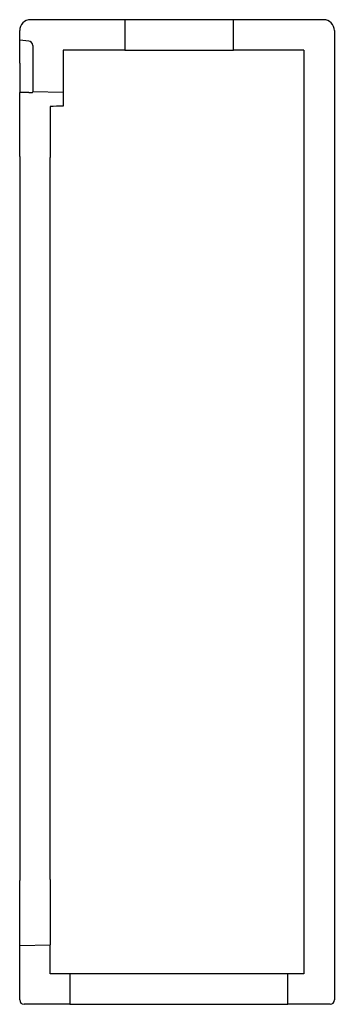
# Model space of a CAD drawing. Header units: millimetres. Extents: x 4088.038 to 4088.183, y 1928.568 to 1929.021.
import ezdxf

# ---------------------------------------------------------------- set-up
doc = ezdxf.new("R2010")
doc.units = ezdxf.units.MM
doc.layers.add('SANINDUSA', color=3, linetype='Continuous')

msp = doc.modelspace()

# ---------------------------------------------------------------- linework, layer by layer
at = {"layer": 'SANINDUSA'}
for p, q in [((4088.08629, 1929.02111), (4088.04279, 1929.02111)), ((4088.08629, 1929.02111), (4088.08629, 1929.00711)), ((4088.13629, 1929.02111), (4088.08629, 1929.02111)), ((4088.13629, 1929.00711), (4088.13629, 1929.02111)), ((4088.17779, 1929.02111), (4088.13629, 1929.02111)), ((4088.03779, 1929.01164), (4088.03779, 1929.01611)), ((4088.18279, 1929.01611), (4088.18279, 1928.57011)), ((4088.04196, 1929.01127), (4088.03779, 1929.01164)), ((4088.03779, 1929.00111), (4088.03779, 1929.01164)), ((4088.04379, 1929.00928), (4088.04379, 1928.98795)), ((4088.08629, 1929.00711), (4088.05779, 1929.00711)), ((4088.05779, 1929.00711), (4088.05779, 1928.98759)), ((4088.08629, 1929.00711), (4088.13629, 1929.00711)), ((4088.16879, 1929.00711), (4088.13629, 1929.00711)), ((4088.16879, 1929.00711), (4088.16879, 1928.58211)), ((4088.03779, 1929.00111), (4088.03779, 1928.9876)), ((4088.03779, 1928.95812), (4088.03779, 1928.9876)), ((4088.05779, 1928.98759), (4088.04379, 1928.98795)), ((4088.04379, 1928.98777), (4088.04379, 1928.98795)), ((4088.05779, 1928.98759), (4088.05779, 1928.98133)), ((4088.05179, 1928.9812), (4088.05179, 1928.95776)), ((4088.03779, 1928.95812), (4088.03779, 1928.6251)), ((4088.05179, 1928.62547), (4088.05179, 1928.95776)), ((4088.03779, 1928.59511), (4088.03779, 1928.6251)), ((4088.05179, 1928.62547), (4088.05179, 1928.59548)), ((4088.03779, 1928.59511), (4088.05179, 1928.59548)), ((4088.03779, 1928.57011), (4088.03779, 1928.59511)), ((4088.05179, 1928.58211), (4088.05179, 1928.59548)), ((4088.06087, 1928.58211), (4088.05179, 1928.58211)), ((4088.06087, 1928.58211), (4088.06087, 1928.56811)), ((4088.09263, 1928.58211), (4088.06087, 1928.58211)), ((4088.11129, 1928.58211), (4088.09263, 1928.58211)), ((4088.16129, 1928.58211), (4088.11129, 1928.58211)), ((4088.16129, 1928.56811), (4088.16129, 1928.58211)), ((4088.16879, 1928.58211), (4088.16129, 1928.58211)), ((4088.06087, 1928.56811), (4088.03979, 1928.56811)), ((4088.06087, 1928.56811), (4088.09263, 1928.56811)), ((4088.09263, 1928.56811), (4088.11129, 1928.56811)), ((4088.11129, 1928.56811), (4088.16129, 1928.56811)), ((4088.18079, 1928.56811), (4088.16129, 1928.56811))]:
    msp.add_line(p, q, dxfattribs=at)
for centre, radius, start, end in [((4088.04279, 1929.01611), 0.005, 90, 180), ((4088.17779, 1929.01611), 0.005, 0, 90), ((4088.04179, 1929.00928), 0.002, 0, 85), ((4088.03979, 1928.57011), 0.002, 180, 270), ((4088.18079, 1928.57011), 0.002, 270, 0)]:
    msp.add_arc(centre, radius, start, end, dxfattribs=at)
for centre, start_param, end_param in [((4088.12808, 1928.95574), 1.749246, 1.757915), ((4088.35733, 1928.94973), 2.230842, 2.246432)]:
    msp.add_ellipse(centre, major_axis=(0.48954, -0.01289), ratio=0.06126, start_param=start_param, end_param=end_param, dxfattribs=at)
msp.add_open_spline([(4088.04196, 1928.98754), (4088.04208, 1928.98754), (4088.04221, 1928.98754), (4088.04244, 1928.98754), (4088.04256, 1928.98755), (4088.04278, 1928.98756), (4088.04289, 1928.98756), (4088.04309, 1928.98758), (4088.04318, 1928.98759), (4088.04334, 1928.98762), (4088.04342, 1928.98763), (4088.04355, 1928.98766), (4088.04361, 1928.98767), (4088.04374, 1928.98771), (4088.04379, 1928.98774), (4088.04379, 1928.98777)], degree=3, knots=[0, 0, 0, 0, 0.125, 0.125, 0.25, 0.25, 0.375, 0.375, 0.5, 0.5, 0.625, 0.625, 0.75, 0.75, 1, 1, 1, 1], dxfattribs=at)

doc.saveas('drawing.dxf')
